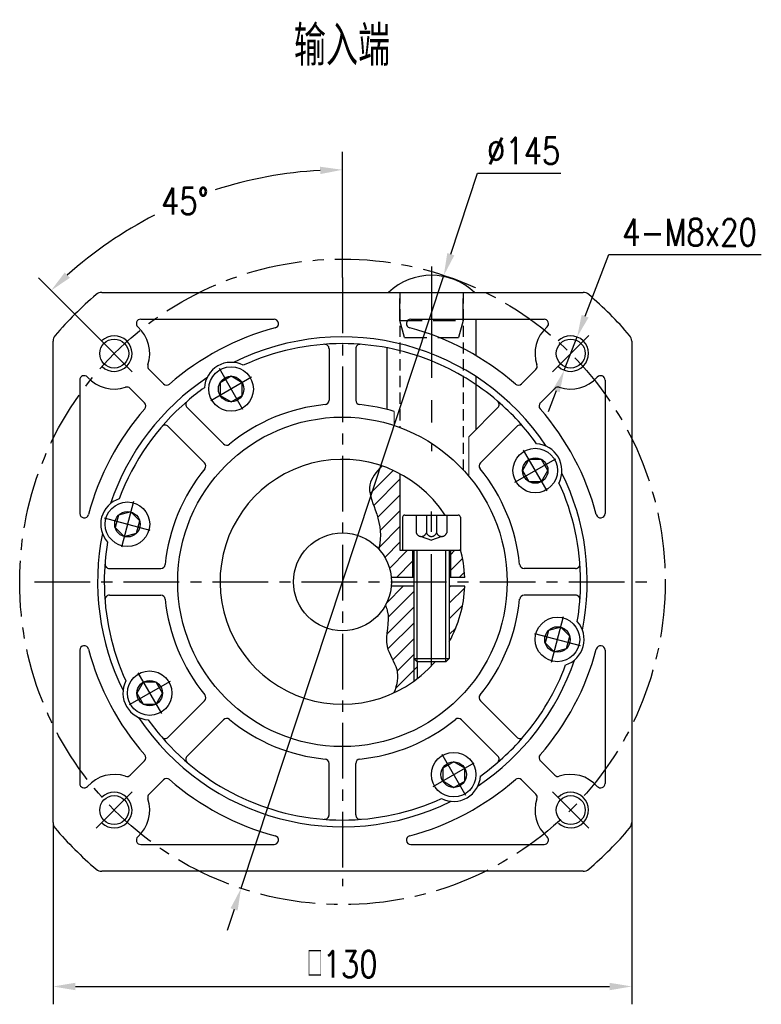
# Model space of a CAD drawing. Header units: inches. Extents: x 42 to 812, y 10 to 514.
# Tile 4 of 4: x 646 to 812, y 292 to 514. Entities that reach past the tile are written whole.
import ezdxf

# ---------------------------------------------------------------- set-up
doc = ezdxf.new("R2010")
doc.units = ezdxf.units.IN
doc.header["$LTSCALE"] = 20
doc.header["$MEASUREMENT"] = 0
doc.linetypes.add('CENTER', pattern=[2, 1.25, -0.25, 0.25, -0.25])
doc.linetypes.add('HIDDEN', pattern=[0.375, 0.25, -0.125])
for name, color, linetype in [('1轮廓实线层', 7, 'Continuous'), ('2细线层', 4, 'Continuous'), ('3中心线层', 1, 'CENTER'), ('4虚线层', 6, 'HIDDEN'), ('5剖面线层', 2, 'Continuous'), ('6文字层', 3, 'Continuous'), ('7标注层', 4, 'Continuous')]:
    doc.layers.add(name, color=color, linetype=linetype)
doc.styles.add('PC_TEXTSTYLE', font='isocp.shx', dxfattribs={"width": 0.8, "bigfont": 'HZFS.SHX'})
doc.styles.add('TH_GBDIM', font='romans.shx', dxfattribs={"width": 0.8, "bigfont": 'gbcbig.shx'})
doc.dimstyles.new('直径标注A3', dxfattribs={"dimscale": 2, "dimtxt": 3.5, "dimasz": 3, "dimexe": 2, "dimexo": 0.0625, "dimgap": 1, "dimtad": 1, "dimtih": 1, "dimtoh": 1, "dimdsep": 46, "dimtxsty": 'PC_TEXTSTYLE', "dimsah": 1, "dimcen": 0.09, "dimclrt": 3, "dimadec": 0, "dimazin": 0, "dimtfac": 0.7, "dimtmove": 0, "dimatfit": 0, "dimfxl": 1, "dimtzin": 0, "dimarcsym": 0})
doc.dimstyles.new('线性标注', dxfattribs={"dimscale": 2, "dimtxt": 2.5, "dimasz": 3, "dimexe": 2, "dimexo": 0, "dimgap": 1, "dimtad": 1, "dimdsep": 46, "dimtxsty": 'PC_TEXTSTYLE', "dimsah": 1, "dimcen": 0.09, "dimclrt": 3, "dimadec": 0, "dimazin": 0, "dimtfac": 0.7, "dimtix": 1, "dimtmove": 0, "dimatfit": 0, "dimfxl": 1, "dimtzin": 0, "dimarcsym": 0})
doc.dimstyles.new('角度标注', dxfattribs={"dimscale": 2, "dimtxt": 3.5, "dimasz": 3, "dimexe": 2, "dimexo": 0, "dimgap": 1, "dimtad": 1, "dimtih": 1, "dimtoh": 1, "dimdsep": 46, "dimtxsty": 'PC_TEXTSTYLE', "dimsah": 1, "dimcen": 0.09, "dimclrd": 4, "dimclrt": 3, "dimadec": 0, "dimazin": 0, "dimtfac": 0.7, "dimtmove": 0, "dimatfit": 0, "dimfxl": 1, "dimtzin": 0, "dimarcsym": 0})

# ---------------------------------------------------------------- blocks, each defined once
blk = doc.blocks.new('GB／T70.1M6R10')
at = {"layer": '1轮廓实线层'}
for p, q in [((0, 2.86), (-2.48, 1.43)), ((2.48, 1.43), (0, 2.86)), ((-2.48, 1.43), (-2.48, -1.43)), ((2.48, -1.43), (2.48, 1.43)), ((-2.48, -1.43), (0, -2.86)), ((0, -2.86), (2.48, -1.43))]:
    blk.add_line(p, q, dxfattribs=at)
for radius in [5, 2.86]:
    blk.add_circle((0, 0), radius, dxfattribs=at)
at = {"layer": '3中心线层'}
for p, q in [((0, 5.3), (0, -5.3)), ((5.3, 0), (-5.3, 0))]:
    blk.add_line(p, q, dxfattribs=at)
blk = doc.blocks.new('B-GPE120-3-输入端')
for centre in [(882.45, 360.75), (984.98, 360.75), (882.45, 258.22), (984.98, 258.22)]:
    blk.add_circle(centre, 3.25)
at = {"layer": '1轮廓实线层'}
for p, q in [((879.68, 374.48), (987.75, 374.48)), ((888.42, 368.48), (918.35, 368.48)), ((949.08, 368.48), (979.01, 368.48)), ((963.71, 368.48), (963.71, 360.29)), ((868.71, 255.45), (868.71, 363.52)), ((998.71, 363.52), (998.71, 255.45)), ((930.71, 361.83), (930.71, 350.29)), ((936.71, 361.83), (936.71, 350.29)), ((943.71, 362.04), (943.71, 348.21)), ((890.27, 357.17), (893.5, 353.94)), ((977.16, 357.17), (973.92, 353.94)), ((874.71, 354.78), (874.71, 324.85)), ((963.71, 355.58), (963.71, 343.73)), ((992.71, 354.78), (992.71, 324.85)), ((886.03, 352.93), (889.26, 349.69)), ((981.4, 352.93), (978.17, 349.69)), ((898.82, 348.62), (906.98, 340.46)), ((968.61, 348.62), (962.07, 342.08)), ((894.58, 344.38), (902.74, 336.22)), ((972.85, 344.38), (964.69, 336.22)), ((881.37, 312.48), (892.91, 312.48)), ((986.06, 312.48), (974.52, 312.48)), ((881.37, 306.48), (892.91, 306.48)), ((986.06, 306.48), (974.52, 306.48)), ((874.71, 294.12), (874.71, 264.19)), ((992.71, 294.12), (992.71, 264.19)), ((894.58, 274.59), (902.74, 282.75)), ((972.85, 274.59), (964.69, 282.75)), ((898.82, 270.35), (906.98, 278.51)), ((968.61, 270.35), (960.45, 278.51)), ((886.03, 266.04), (889.26, 269.27)), ((930.71, 257.14), (930.71, 268.68)), ((936.71, 257.14), (936.71, 268.68)), ((981.4, 266.04), (978.17, 269.27)), ((890.27, 261.8), (893.5, 265.03)), ((977.16, 261.8), (973.92, 265.03)), ((888.42, 250.48), (918.35, 250.48)), ((949.08, 250.48), (979.01, 250.48)), ((987.75, 244.48), (879.68, 244.48))]:
    blk.add_line(p, q, dxfattribs=at)
at = {"layer": '1轮廓实线层', "color": 7, "linetype": 'Continuous', "lineweight": 15}
for p, q in [((945.36, 347.75), (945.36, 344.6)), ((962.07, 333.26), (962.07, 342.08))]:
    blk.add_line(p, q, dxfattribs=at)
at = {"layer": '1轮廓实线层'}
blk.add_circle((933.71, 309.48), 37, dxfattribs=at)
for centre, radius, start, end in [((933.71, 309.48), 85, 130.6207, 139.3793), ((879.68, 372.48), 2, 90, 130.6207), ((987.75, 372.48), 2, 49.3793, 90), ((933.71, 309.48), 85, 40.6207, 49.3793), ((888.42, 367.48), 1, 90, 228.4439), ((918.35, 367.48), 1, 284.8351, 90), ((949.08, 367.48), 1, 90, 255.1649), ((979.01, 367.48), 1, 311.5561, 90), ((882.45, 360.75), 8, 341.3878, 48.4439), ((933.71, 309.48), 59, 104.8351, 131.1774), ((933.71, 309.48), 59, 48.8226, 75.1649), ((984.98, 360.75), 8, 131.5561, 198.6122), ((870.71, 363.52), 2, 139.3793, 180), ((933.71, 309.48), 55, 33.6243, 116.3757), ((933.71, 309.48), 53.5, 90, 114.5993), ((929.71, 361.83), 1, 0, 94.3696), ((933.71, 309.48), 53.5, 68.0479, 90), ((937.71, 361.83), 1, 85.6304, 180), ((996.71, 363.52), 2, 0, 40.6207), ((908.71, 352.78), 6, 62.9393, 177.0607), ((933.71, 309.48), 53.5, 49.3696, 68.0479), ((890.98, 357.88), 1, 161.3878, 225), ((976.45, 357.88), 1, 315, 18.6122), ((875.71, 354.78), 1, 41.5561, 180), ((882.45, 360.75), 8, 221.5561, 288.6122), ((933.71, 309.48), 55, 123.6243, 161.3757), ((894.21, 354.64), 1, 225, 311.1774), ((973.22, 354.64), 1, 228.8226, 315), ((984.98, 360.75), 8, 251.3878, 318.4439), ((991.71, 354.78), 1, 0, 138.4439), ((885.32, 352.22), 1, 45, 108.6122), ((933.71, 309.48), 53.5, 125.4007, 130.6304), ((982.11, 352.22), 1, 71.3878, 135), ((933.71, 309.48), 53.5, 130.6304, 159.5993), ((888.55, 348.99), 1, 318.8226, 45), ((899.53, 349.33), 1, 130.6304, 225), ((929.71, 350.29), 1, 275.5987, 0), ((937.71, 350.29), 1, 180, 264.4013), ((933.71, 309.48), 53.5, 35.4007, 49.3696), ((967.9, 349.33), 1, 315, 49.3696), ((978.87, 348.99), 1, 135, 221.1774), ((933.71, 309.48), 59, 138.8226, 165.1649), ((933.71, 309.48), 40, 95.5987, 129.4013), ((933.71, 309.48), 40, 73.0697, 84.4013), ((933.71, 309.48), 59, 14.8351, 41.1774), ((893.87, 343.67), 1, 45, 139.3696), ((973.56, 343.67), 1, 40.6304, 135), ((907.69, 341.16), 1, 225, 309.4013), ((977.02, 334.48), 6, 332.9393, 87.0607), ((902.03, 335.51), 1, 320.5987, 45), ((965.4, 335.51), 1, 135, 219.4013), ((933.71, 309.48), 40, 140.5987, 174.4013), ((933.71, 309.48), 40, 5.5987, 39.4013), ((933.71, 309.48), 53.5, 360, 24.5993), ((933.71, 309.48), 55, 348.6243, 26.3757), ((885.42, 322.42), 6, 107.9393, 222.0607), ((875.71, 324.85), 1, 180, 345.1649), ((991.71, 324.85), 1, 194.8351, 0), ((933.71, 309.48), 55, 168.6243, 206.3757), ((933.71, 309.48), 53.5, 170.4007, 180), ((881.37, 313.48), 1, 175.6304, 270), ((892.91, 313.48), 1, 270, 354.4013), ((974.52, 313.48), 1, 185.5987, 270), ((986.06, 313.48), 1, 270, 4.3696), ((933.71, 309.48), 53.5, 180, 204.5993), ((933.71, 309.48), 53.5, 350.4007, 360), ((881.37, 305.48), 1, 90, 184.3696), ((892.91, 305.48), 1, 5.5987, 90), ((933.71, 309.48), 40, 185.5987, 219.4013), ((933.71, 309.48), 40, 320.5987, 354.4013), ((974.52, 305.48), 1, 90, 174.4013), ((986.06, 305.48), 1, 355.6304, 90), ((982.01, 296.54), 6, 287.9393, 42.0607), ((875.71, 294.12), 1, 14.8351, 180), ((933.71, 309.48), 59, 194.8351, 221.1774), ((933.71, 309.48), 59, 318.8226, 345.1649), ((991.71, 294.12), 1, 0, 165.1649), ((933.71, 309.48), 55, 303.6243, 341.3757), ((933.71, 309.48), 53.5, 319.3696, 339.5993), ((890.41, 284.48), 6, 152.9393, 267.0607), ((902.03, 283.46), 1, 315, 39.4013), ((965.4, 283.46), 1, 140.5987, 225), ((933.71, 309.48), 55, 213.6243, 296.3757), ((907.69, 277.8), 1, 50.5987, 135), ((959.74, 277.8), 1, 45, 129.4013), ((933.71, 309.48), 53.5, 215.4007, 220.6304), ((933.71, 309.48), 40, 230.5987, 264.4013), ((933.71, 309.48), 40, 275.5987, 309.4013), ((893.87, 275.3), 1, 220.6304, 315), ((933.71, 309.48), 53.5, 220.6304, 270), ((933.71, 309.48), 53.5, 305.4007, 319.3696), ((973.56, 275.3), 1, 225, 319.3696), ((888.55, 269.98), 1, 315, 41.1774), ((899.53, 269.64), 1, 135, 229.3696), ((967.9, 269.64), 1, 310.6304, 45), ((978.87, 269.98), 1, 138.8226, 225), ((929.71, 268.68), 1, 0, 84.4013), ((937.71, 268.68), 1, 95.5987, 180), ((882.45, 258.22), 8, 71.3878, 138.4439), ((885.32, 266.75), 1, 251.3878, 315), ((958.71, 266.18), 6, 242.9393, 357.0607), ((982.11, 266.75), 1, 225, 288.6122), ((984.98, 258.22), 8, 41.5561, 108.6122), ((875.71, 264.19), 1, 180, 318.4439), ((894.21, 264.32), 1, 48.8226, 135), ((933.71, 309.48), 59, 228.8226, 255.1649), ((933.71, 309.48), 59, 284.8351, 311.1774), ((973.22, 264.32), 1, 45, 131.1774), ((991.71, 264.19), 1, 221.5561, 0), ((890.98, 261.09), 1, 135, 198.6122), ((976.45, 261.09), 1, 341.3878, 45), ((882.45, 258.22), 8, 311.5561, 18.6122), ((933.71, 309.48), 53.5, 270, 294.5993), ((984.98, 258.22), 8, 161.3878, 228.4439), ((929.71, 257.14), 1, 265.6304, 0), ((937.71, 257.14), 1, 180, 274.3696), ((870.71, 255.45), 2, 180, 220.6207), ((996.71, 255.45), 2, 319.3793, 0), ((933.71, 309.48), 85, 220.6207, 229.3793), ((888.42, 251.48), 1, 131.5561, 270), ((918.35, 251.48), 1, 270, 75.1649), ((949.08, 251.48), 1, 104.8351, 270), ((979.01, 251.48), 1, 270, 48.4439), ((933.71, 309.48), 85, 310.6207, 319.3793), ((879.68, 246.48), 2, 229.3793, 270), ((987.75, 246.48), 2, 270, 310.6207)]:
    blk.add_arc(centre, radius, start, end, dxfattribs=at)
at = {"layer": '2细线层'}
for centre in [(882.45, 360.75), (984.98, 360.75), (882.45, 258.22), (984.98, 258.22)]:
    blk.add_arc(centre, 4, 226.7632, 135, dxfattribs=at)
at = {"layer": '3中心线层'}
for p, q in [((953.71, 380.3), (953.71, 338.84)), ((878.38, 364.81), (886.51, 356.68)), ((989.05, 364.81), (980.91, 356.68)), ((878.38, 254.15), (886.51, 262.28)), ((989.05, 254.15), (980.91, 262.28))]:
    blk.add_line(p, q, dxfattribs=at)
at = {"layer": '3中心线层', "ltscale": 0.5}
for p, q in [((933.71, 377.81), (933.71, 241.16)), ((864.55, 309.48), (1002.87, 309.48))]:
    blk.add_line(p, q, dxfattribs=at)
blk.add_circle((933.71, 309.48), 72.5, dxfattribs=at)
at = {"layer": '4虚线层', "ltscale": 0.5}
for p, q in [((946.61, 374.48), (946.61, 344.16)), ((960.81, 374.48), (960.81, 334.67))]:
    blk.add_line(p, q, dxfattribs=at)
at = {"layer": '1轮廓实线层'}
for p, rotation in [((908.71, 352.78), 299.9999999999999), ((977.02, 334.48), 209.9999999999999), ((885.42, 322.42), 344.9999999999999), ((982.01, 296.54), 164.9999999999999), ((890.41, 284.48), 29.99999999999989), ((958.71, 266.18), 119.9999999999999)]:
    blk.add_blockref('GB／T70.1M6R10', p, dxfattribs=dict(at, rotation=rotation))
blk = doc.blocks.new('*D95')
at = {"layer": '7标注层', "color": 0, "lineweight": -2, "transparency": 16777216}
for p, q in [((718.08, 455.65), (718.08, 483.87)), ((662.75, 442.66), (649.82, 455.59))]:
    blk.add_line(p, q, dxfattribs=at)
at = {"layer": '7标注层', "color": 4, "lineweight": -2, "transparency": 16777216}
for start, end in [(93.0961, 108.0112), (117.1399, 131.9039)]:
    blk.add_arc((718.08, 387.33), 92.54, start, end, dxfattribs=at)
at = {"layer": '7标注层', "color": 4, "transparency": 16777216}
for points in [[(713.06, 480.56), (713.1, 478.9), (718.08, 479.87)], [(656.85, 455.6), (655.7, 456.81), (652.64, 452.76)]]:
    blk.add_solid(points, dxfattribs=at)
at = {"layer": 'Defpoints', "color": 0, "transparency": 16777216}
for p in [(694.13, 476.71), (718.08, 455.65), (662.75, 442.66), (670.88, 434.53), (718.08, 319)]:
    blk.add_point(p, dxfattribs=at)
at = {"layer": '7标注层', "color": 3, "transparency": 16777216, "insert": (682.67, 472.82), "char_height": 6, "attachment_point": 5, "style": 'TH_GBDIM'}
blk.add_mtext('45°', dxfattribs=at)
blk = doc.blocks.new('*D96')
at = {"layer": '7标注层', "color": 0, "lineweight": -2, "transparency": 16777216}
for p, q in [((742.42, 460.91), (748.44, 479.11)), ((748.44, 479.11), (767.12, 479.11)), ((695.31, 318.49), (740.85, 456.16)), ((693.74, 313.75), (692.17, 309))]:
    blk.add_line(p, q, dxfattribs=at)
at = {"layer": '7标注层', "color": 0, "transparency": 16777216}
for points in [[(741.63, 461.17), (743.21, 460.64), (740.85, 456.16)], [(692.95, 314.01), (694.53, 313.49), (695.31, 318.49)]]:
    blk.add_solid(points, dxfattribs=at)
at = {"layer": 'Defpoints', "color": 0, "transparency": 16777216}
for p in [(740.85, 456.16), (695.31, 318.49)]:
    blk.add_point(p, dxfattribs=at)
at = {"layer": '7标注层', "color": 3, "transparency": 16777216, "insert": (758.78, 484.11), "char_height": 6, "attachment_point": 5, "style": 'TH_GBDIM'}
blk.add_mtext('∅145', dxfattribs=at)
blk = doc.blocks.new('*D97')
at = {"layer": '7标注层', "color": 0, "lineweight": -2, "transparency": 16777216}
for p, q in [((772.59, 446.99), (777.94, 460.82)), ((777.94, 460.82), (812.17, 460.82)), ((767.9, 434.86), (770.79, 442.32)), ((766.1, 430.2), (764.3, 425.53))]:
    blk.add_line(p, q, dxfattribs=at)
at = {"layer": '7标注层', "color": 0, "transparency": 16777216}
for points in [[(771.81, 447.29), (773.37, 446.69), (770.79, 442.32)], [(765.32, 430.5), (766.88, 429.9), (767.9, 434.86)]]:
    blk.add_solid(points, dxfattribs=at)
at = {"layer": 'Defpoints', "color": 0, "transparency": 16777216}
for p in [(770.79, 442.32), (767.9, 434.86)]:
    blk.add_point(p, dxfattribs=at)
at = {"layer": '7标注层', "color": 3, "transparency": 16777216, "insert": (796.05, 465.82), "char_height": 6, "attachment_point": 5, "style": 'TH_GBDIM'}
blk.add_mtext('4-M8x20', dxfattribs=at)
blk = doc.blocks.new('卡扣14.2')
at = {"layer": '1轮廓实线层'}
blk.add_line((798.1, 383.53), (817.37, 383.53), dxfattribs=at)
blk.add_arc((807.74, 373.39), 13.99, 46.4688, 133.5312, dxfattribs=at)
at = {"layer": '4虚线层'}
for p, q in [((800.64, 377.19), (800.64, 383.53)), ((814.84, 377.19), (814.84, 383.53)), ((801.66, 373.39), (800.64, 377.19)), ((800.64, 377.19), (814.84, 377.19)), ((814.84, 377.19), (813.82, 373.39)), ((801.66, 373.39), (813.82, 373.39))]:
    blk.add_line(p, q, dxfattribs=at)
blk = doc.blocks.new('*D98')
at = {"layer": '7标注层', "color": 0, "lineweight": -2, "transparency": 16777216}
for p, q in [((653.08, 333.29), (653.08, 292.44)), ((783.08, 333.29), (783.08, 292.44)), ((658.08, 296.44), (778.08, 296.44))]:
    blk.add_line(p, q, dxfattribs=at)
at = {"layer": '7标注层', "color": 0, "transparency": 16777216}
for points in [[(658.08, 297.27), (658.08, 295.6), (653.08, 296.44)], [(778.08, 297.27), (778.08, 295.6), (783.08, 296.44)]]:
    blk.add_solid(points, dxfattribs=at)
at = {"layer": 'Defpoints', "color": 0, "transparency": 16777216}
for p in [(653.08, 333.29), (783.08, 333.29), (783.08, 296.44)]:
    blk.add_point(p, dxfattribs=at)
at = {"layer": '7标注层', "color": 3, "transparency": 16777216, "insert": (718.08, 301.44), "char_height": 6, "attachment_point": 5, "style": 'TH_GBDIM'}
blk.add_mtext('{□}130', dxfattribs=at)
blk = doc.blocks.new('GB／T70.1M8M25')
at = {"layer": '1轮廓实线层'}
for p, q in [((0, -6), (0, 6)), ((0.5, 6.5), (8, 6.5)), ((8, 6.5), (8, -6.5)), ((8, 4), (32.2, 4)), ((32.2, 4), (33, 3.2)), ((32.2, -4), (32.2, 4)), ((33, 3.2), (33, -3.2)), ((8, -4), (32.2, -4)), ((32.2, -4), (33, -3.2)), ((0.5, -6.5), (8, -6.5))]:
    blk.add_line(p, q, dxfattribs=at)
for centre, start, end in [((0.5, 6), 90, 180), ((0.5, -6), 180, 270)]:
    blk.add_arc(centre, 0.5, start, end, dxfattribs=at)
at = {"layer": '2细线层'}
for p, q in [((33, 3.2), (8, 3.2)), ((33, -3.2), (8, -3.2))]:
    blk.add_line(p, q, dxfattribs=at)
at = {"layer": '3中心线层'}
blk.add_line((33.8, 0), (-0.8, 0), dxfattribs=at)
at = {"layer": '4虚线层'}
for p, q in [((0, 3.43), (4, 3.43)), ((4.8, 2.29), (5.65, 0)), ((0, 1.14), (4, 1.14)), ((4.8, -2.29), (5.65, 0)), ((0, -1.14), (4, -1.14)), ((0, -3.43), (4, -3.43))]:
    blk.add_line(p, q, dxfattribs=at)
for centre in [(3.58, 2.29), (3.58, 0), (3.58, -2.29)]:
    blk.add_arc(centre, 1.22, 290.0384, 69.9616, dxfattribs=at)

msp = doc.modelspace()

# ---------------------------------------------------------------- hatches: boundary and pattern name
at = {"layer": '5剖面线层'}
h = msp.add_hatch(dxfattribs=at)
h.set_pattern_fill('ANSI31', color=256, scale=20)
h.set_pattern_definition([(45, (734.6644, 368.0528), (-1.76777, 1.76777), [])])
h.paths.add_polyline_path([(734.88, 369.326), (734.08, 370.126), (734.08, 364.96, 0.0090617), (734.88, 365.555)])
edge = h.paths.add_edge_path()
edge.add_arc((718.08, 387.326), 27.5, 61.78852, 71.29957)
edge.add_spline(control_points=[(726.897, 413.375), (725.706, 412.014), (723.146, 409.09), (725.95, 402.817), (726.871, 398.479), (726.46, 395.916), (726.454, 395.884), (726.449, 395.851), (726.444, 395.819), (726.381, 395.441), (726.319, 395.063), (726.257, 394.684)], knot_values=[0, 0, 0, 0, 5.0082895, 10.768314, 18.4229202, 18.4229202, 18.4229202, 18.5192407, 18.5192407, 18.5192407, 19.6483259, 19.6483259, 19.6483259, 19.6483259], degree=3, periodic=0)
edge.add_arc((718.08, 387.326), 11, 5.21591, 41.98282, ccw=False)
edge.add_line((729.034, 388.326), (733.83, 388.326))
edge.add_line((733.83, 388.326), (733.83, 394.326))
edge.add_line((733.83, 394.326), (731.58, 394.326))
edge.add_line((731.58, 394.326), (731.08, 394.326))
edge.add_line((731.08, 394.326), (731.08, 411.56))
edge = h.paths.add_edge_path()
edge.add_line((734.08, 386.326), (729.034, 386.326))
edge.add_arc((718.08, 387.326), 11, 331.73479, 354.78409, ccw=False)
edge.add_spline(control_points=[(727.768, 382.117), (727.879, 381.739), (727.991, 381.361), (728.102, 380.983), (728.119, 380.924), (728.137, 380.865), (728.153, 380.805), (728.837, 378.311), (726.627, 373.352), (731.113, 367.771), (730.349, 364.189), (729.651, 362.38)], knot_values=[33.0709947, 33.0709947, 33.0709947, 33.0709947, 34.2848172, 34.2848172, 34.2848172, 34.4756736, 34.4756736, 34.4756736, 42.454554, 48.0562367, 53.5749599, 53.5749599, 53.5749599, 53.5749599], degree=3, periodic=0)
edge.add_arc((718.08, 387.326), 27.5, 294.8844, 305.57853)
edge.add_line((734.08, 364.96), (734.08, 386.326))
h.paths.add_polyline_path([(745.562, 386.326), (742.08, 386.326), (742.08, 373.901, 0.1189725)])
h.paths.add_polyline_path([(742.33, 388.326), (745.562, 388.326, 0.0553078), (744.674, 394.326), (742.33, 394.326)])

# ---------------------------------------------------------------- linework, layer by layer
at = {"layer": '1轮廓实线层'}
for p, q in [((731.08, 394.326), (731.08, 411.56)), ((744.674, 394.326), (731.08, 394.326)), ((733.83, 394.326), (733.83, 388.326)), ((742.33, 394.326), (742.33, 388.326)), ((734.08, 388.326), (729.034, 388.326)), ((745.562, 388.326), (742.08, 388.326)), ((734.08, 386.326), (729.034, 386.326)), ((745.562, 386.326), (742.08, 386.326)), ((734.88, 369.326), (734.88, 365.555))]:
    msp.add_line(p, q, dxfattribs=at)
msp.add_circle((718.08, 387.326), 11, dxfattribs=at)
for start, end in [(33.05573, 319.11481), (2.08394, 15.49873), (330.77713, 357.91606)]:
    msp.add_arc((718.08, 387.326), 27.5, start, end, dxfattribs=at)
at = {"layer": '2细线层'}
for p, q in [((734.08, 386.326), (734.08, 364.96)), ((742.08, 386.326), (742.08, 373.901))]:
    msp.add_line(p, q, dxfattribs=at)
for points, knots in [([(726.897, 413.375), (725.706, 412.014), (723.146, 409.09), (725.95, 402.817), (726.871, 398.479), (726.46, 395.916), (726.454, 395.884), (726.449, 395.851), (726.444, 395.819), (726.381, 395.441), (726.319, 395.063), (726.257, 394.684)], [0, 0, 0, 0, 5.0082895, 10.768314, 18.4229202, 18.4229202, 18.4229202, 18.5192407, 18.5192407, 18.5192407, 19.6483259, 19.6483259, 19.6483259, 19.6483259]), ([(727.768, 382.117), (727.879, 381.739), (727.991, 381.361), (728.102, 380.983), (728.119, 380.924), (728.137, 380.865), (728.153, 380.805), (728.837, 378.311), (726.627, 373.352), (731.113, 367.771), (730.349, 364.189), (729.651, 362.38)], [33.0709947, 33.0709947, 33.0709947, 33.0709947, 34.2848172, 34.2848172, 34.2848172, 34.4756736, 34.4756736, 34.4756736, 42.454554, 48.0562367, 53.5749599, 53.5749599, 53.5749599, 53.5749599])]:
    msp.add_open_spline(points, degree=3, knots=knots, dxfattribs=at)

# ---------------------------------------------------------------- block references
at = {"layer": '1轮廓实线层'}
for name, p in [('B-GPE120-3-输入端', (-215.634, 77.843)), ('卡扣14.2', (-69.656, 68.795))]:
    msp.add_blockref(name, p, dxfattribs=at)
at = {"layer": '1轮廓实线层', "rotation": 270}
msp.add_blockref('GB／T70.1M8M25', (738.08, 402.326), dxfattribs=at)

# ---------------------------------------------------------------- texts
at = {"layer": '6文字层', "insert": (707.18, 512.231), "char_height": 9, "attachment_point": 1, "style": 'PC_TEXTSTYLE'}
msp.add_mtext_dynamic_manual_height_columns('输入端', width=28.41709, gutter_width=25, heights=[0], dxfattribs=at)

# ---------------------------------------------------------------- dimensions: what is measured, and where the dimension line sits
at = {"layer": '7标注层'}
dim = msp.add_diameter_dim_2p(p1=(695.313, 318.494), p2=(740.847, 456.159), dimstyle='直径标注A3', override={"dimtxt": 3, "dimasz": 2.5, "dimtxsty": 'TH_GBDIM', "dimadec": 2}, dxfattribs=at)
dim.commit()
dim.dimension.update_dxf_attribs({"geometry": '*D96', "text_midpoint": (758.78, 479.108), "dimtype": 163})
dim = msp.add_angular_dim_2l(base=(694.129, 476.714), line1=((662.749, 442.658), (670.88, 434.526)), line2=((718.08, 455.65), (718.08, 319.003)), dimstyle='角度标注', override={"dimtxt": 3, "dimasz": 2.5, "dimgap": 1, "dimtad": 1, "dimjust": 0, "dimdec": 0, "dimlfac": 1, "dimtxsty": 'TH_GBDIM', "dimse1": 0, "dimse2": 0, "dimsd1": 0, "dimsd2": 0, "dimadec": 0}, dxfattribs=at)
dim.commit()
dim.dimension.update_dxf_attribs({"geometry": '*D95', "text_midpoint": (682.666, 472.823)})
dim = msp.add_diameter_dim_2p(p1=(767.903, 434.861), p2=(770.787, 442.323), text='4-M8x20', dimstyle='直径标注A3', override={"dimtxt": 3, "dimasz": 2.5, "dimgap": 1, "dimtad": 1, "dimjust": 0, "dimdec": 2, "dimlfac": 1, "dimtxsty": 'TH_GBDIM', "dimse1": 0, "dimse2": 0, "dimsd1": 0, "dimsd2": 0, "dimadec": 2}, dxfattribs=at)
dim.commit()
dim.dimension.update_dxf_attribs({"geometry": '*D97', "text_midpoint": (796.054, 460.823), "dimtype": 163})
dim = msp.add_linear_dim(base=(783.08, 296.437), p1=(653.08, 333.289), p2=(783.08, 333.289), angle=0, text='{□}<>', dimstyle='线性标注', override={"dimtxt": 3, "dimasz": 2.5, "dimtxsty": 'TH_GBDIM', "dimadec": 2}, dxfattribs=at)
dim.commit()
dim.dimension.update_dxf_attribs({"geometry": '*D98', "text_midpoint": (718.08, 301.437)})

doc.saveas('drawing.dxf')
